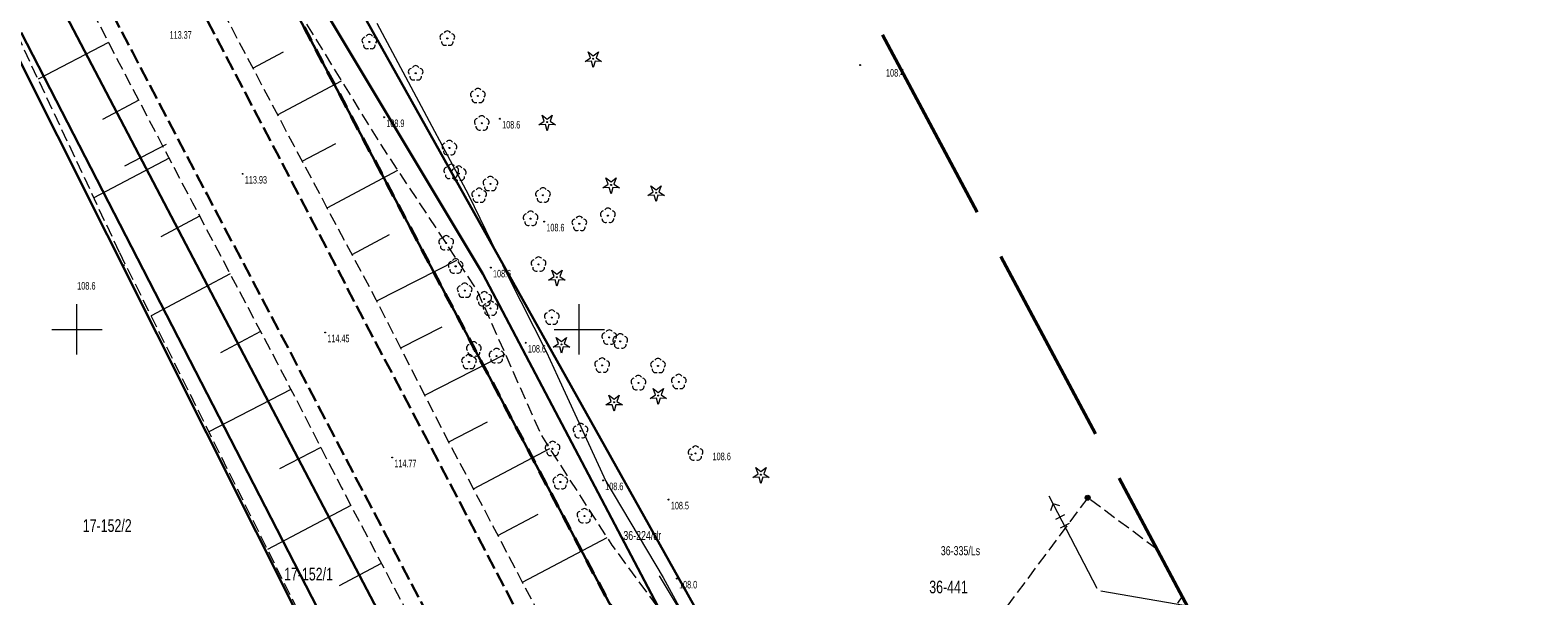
# Model space of a CAD drawing. Header units: metres. Extents: x 7529521 to 7531797, y 5723878 to 5728074.
# Tile 7 of 90: x 7531545 to 7531695, y 5724224 to 5724280. Entities that reach past the tile are written whole.
import ezdxf
from ezdxf.enums import TextEntityAlignment as Align

# ---------------------------------------------------------------- set-up
doc = ezdxf.new("R2010")
doc.units = ezdxf.units.M
for name, pattern in [('2_1', [0]), ('2_BUBZ02', [1.75, 1.25, -0.5]), ('4_SUPE_01', [0]), ('4_SUPT_01', [0]), ('GAO', [2.5, 1.5, -1]), ('GDE', [0]), ('GUZ', [1, 0.5, -0.5]), ('L_0_05', [1.75, 1.25, -0.5]), ('L_0_06', [2, 1.5, -0.5]), ('L_0_09', [2.5, 2, -0.5])]:
    doc.linetypes.add(name, pattern=pattern)
doc.layers.get('0').update_dxf_attribs({"color": 252})
for name, color, linetype, lineweight in [('BUBZ_L_1', 252, '2_BUBZ02', 18), ('Dzialki', 80, 'GDE', 30), ('jezdnia', 252, 'L_0_06', 18), ('k', 252, 'Continuous', 18), ('Numery_dzialek', 80, 'Continuous', 30), ('Numery_uzytkow', 252, 'Continuous', 9), ('podpora', 252, 'L_0_05', 18), ('RTPW_T_0', 252, 'Continuous', 15), ('skarpa nieumocniona', 252, 'L_0_05', 18), ('SUPE_L_0', 240, '4_SUPE_01', 18), ('SUPT_L_0', 30, '4_SUPT_01', 18), ('Uzytki', 252, 'GUZ', 18), ('wysokosci_naturalne', 7, 'Continuous', 18), ('wysokosci_sztuczne', 7, 'Continuous', 18)]:
    doc.layers.add(name, color=color, linetype=linetype, lineweight=lineweight)
doc.layers.add('EPGPO_L_0', color=7, linetype='GAO', lineweight=50, true_color=0x940094)
doc.layers.add('zakres', color=7, linetype='L_0_09', lineweight=50, true_color=0xff05ff)
doc.styles.get("Standard").update_dxf_attribs({"font": 'arial.ttf'})

# ---------------------------------------------------------------- blocks, each defined once
blk = doc.blocks.new('2_RTPW01')
at = {"linetype": 'Continuous'}
blk.add_circle((0, 0), 0.045, dxfattribs=at)
blk = doc.blocks.new('OBOP02_01')
at = {"linetype": 'Continuous', "lineweight": 18}
blk.add_hatch(color=0, dxfattribs=at).paths.add_polyline_path([(0, -0.1, 1), (0, 0.1, 1)])
at = {"color": 0, "linetype": 'Continuous', "lineweight": 18}
blk.add_circle((0, 0), 0.1, dxfattribs=at)
for centre, radius, start, end in [((-0.77, 0.25), 0.7, 101.6336, 222.6627), ((0, 0.8), 0.7, 29.8459, 150.1541), ((0.77, 0.25), 0.7, 317.3373, 78.3664), ((-0.46, -0.64), 0.71, 174.3693, 292.5572), ((0.46, -0.64), 0.71, 247.4428, 5.6307)]:
    blk.add_arc(centre, radius, start, end, dxfattribs=at)
blk = doc.blocks.new('OBOP01_01')
at = {"linetype": 'Continuous', "lineweight": 18}
blk.add_hatch(color=0, dxfattribs=at).paths.add_polyline_path([(0, -0.1, 1), (0, 0.1, 1)])
at = {"color": 0, "linetype": 'Continuous', "lineweight": 18, "flags": 128}
blk.add_lwpolyline([(0, -1.74), (-0.35, -0.48), (-1.65, -0.54), (-0.57, 0.18), (-1.02, 1.4), (0, 0.6), (1.02, 1.4), (0.57, 0.18), (1.65, -0.54), (0.35, -0.48), (0, -1.74)], dxfattribs=at)
at = {"color": 0, "linetype": 'Continuous', "lineweight": 18}
blk.add_circle((0, 0), 0.1, dxfattribs=at)
blk = doc.blocks.new('SUSM04_01')
at = {"linetype": 'Continuous', "lineweight": 18, "true_color": 0xffffff}
blk.add_hatch(color=7, dxfattribs=at).paths.add_polyline_path([(0, -0.5, 1), (0, 0.5, 1)])
at = {"color": 0, "linetype": 'Continuous', "lineweight": 18}
blk.add_circle((0, 0), 0.5, dxfattribs=at)
blk = doc.blocks.new('RTPW01')
at = {"linetype": 'Continuous', "lineweight": 13}
blk.add_hatch(color=0, dxfattribs=at).paths.add_polyline_path([(0, -0.09, 1), (0, 0.09, 1)])
at = {"color": 0, "linetype": 'Continuous', "lineweight": 13}
blk.add_circle((0, 0), 0.0906, dxfattribs=at)
blk = doc.blocks.new('RTPW02')
at = {"linetype": 'Continuous', "lineweight": 13}
blk.add_hatch(color=0, dxfattribs=at).paths.add_polyline_path([(0, -0.09, 1), (0, 0.09, 1)])
at = {"color": 0, "linetype": 'Continuous', "lineweight": 13}
blk.add_circle((0, 0), 0.0906, dxfattribs=at)

msp = doc.modelspace()

# ---------------------------------------------------------------- linework, layer by layer
at = {"layer": 'BUBZ_L_1', "linetype": '2_1'}
msp.add_line((7531558.89, 5724268.4), (7531554.75, 5724266.22), dxfattribs=at)
at = {"layer": 'Dzialki'}
for p, q in [((7531607.28, 5724169.95), (7531504.02, 5724366.79)), ((7531590.4, 5724255.53), (7531549.19, 5724324.19)), ((7531549.19, 5724324.19), (7531626.04, 5724179.34)), ((7531621.07, 5724205.34), (7531571.2, 5724294.37)), ((7531543.12, 5724279.08), (7531599.91, 5724166.07)), ((7531544.45, 5724279.52), (7531602.29, 5724167.32)), ((7531629.63, 5724181.13), (7531590.4, 5724255.53))]:
    msp.add_line(p, q, dxfattribs=at)
at = {"layer": 'EPGPO_L_0', "linetype": 'GAO'}
msp.add_line((7531626.04, 5724179.34), (7531549.19, 5724324.19), dxfattribs=at)
at = {"layer": 'jezdnia', "color": 251, "lineweight": 30, "flags": 128}
for points in [[(7531611.17, 5724189.08), (7531609.03, 5724193.02), (7531601.68, 5724207), (7531594.03, 5724221.56), (7531584.82, 5724239.07), (7531578.17, 5724251.71), (7531570.09, 5724267.2), (7531562.3, 5724282.06), (7531554.61, 5724296.66), (7531548.48, 5724308.32), (7531541.23, 5724322.09)], [(7531534.04, 5724318.55), (7531541.28, 5724304.74), (7531547.41, 5724293), (7531555.56, 5724277.55), (7531562.92, 5724263.48), (7531571.32, 5724247.59), (7531577.74, 5724235.28), (7531586.85, 5724217.94), (7531594.48, 5724203.39), (7531601.65, 5724189.66), (7531603.73, 5724185.47)]]:
    msp.add_lwpolyline(points, dxfattribs=at)
at = {"layer": 'k', "linetype": 'Continuous', "lineweight": 18, "flags": 128}
for points in [[(7531550, 5724247.5), (7531550, 5724252.5)], [(7531600, 5724247.5), (7531600, 5724252.5)], [(7531547.5, 5724250), (7531552.5, 5724250)], [(7531597.5, 5724250), (7531602.5, 5724250)]]:
    msp.add_lwpolyline(points, dxfattribs=at)
at = {"layer": 'podpora', "color": 240, "lineweight": 18}
for points in [[(7531650.61, 5724233.26), (7531642.5, 5724222.36), (7531653.33, 5724214.34), (7531660.03, 5724223.4)], [(7531657.5, 5724228.14), (7531650.61, 5724233.26)]]:
    msp.add_lwpolyline(points, dxfattribs=at)
at = {"layer": 'skarpa nieumocniona', "color": 252, "lineweight": 18, "flags": 128}
for points in [[(7531532.32, 5724342.59), (7531522.81, 5724360.93), (7531514.91, 5724375.29), (7531511.16, 5724383.25), (7531499.95, 5724404.19), (7531488.16, 5724427.12), (7531481.78, 5724439.91), (7531482.43, 5724441.13), (7531483.33, 5724440.28), (7531489.53, 5724428.18), (7531501.74, 5724405.31), (7531512.66, 5724384.26), (7531516.59, 5724376.31), (7531524.32, 5724361.49), (7531536.18, 5724344.63), (7531548.28, 5724323.25), (7531559.03, 5724304.85), (7531566.78, 5724291.82), (7531571.95, 5724281.85), (7531580.12, 5724268.57), (7531589.87, 5724253.78), (7531596.23, 5724239.44), (7531603.24, 5724228.55), (7531611.97, 5724216.7), (7531625.15, 5724181.74), (7531623.17, 5724178.91), (7531619.83, 5724177.39), (7531614.57, 5724187.94), (7531614.66, 5724188.48), (7531610.8, 5724194.33), (7531603.09, 5724208.17), (7531595.68, 5724222.34), (7531586.48, 5724239.83), (7531579.8, 5724252.94), (7531571.62, 5724268.24), (7531563.72, 5724283.18), (7531556.27, 5724297.38), (7531550.03, 5724309.25), (7531542.74, 5724322.94)], [(7531554.25, 5724257.64), (7531543.57, 5724280.36), (7531532.79, 5724304), (7531526.65, 5724317.93), (7531516.78, 5724339.91), (7531512.01, 5724352.12), (7531504.93, 5724365.76), (7531498.09, 5724380.13), (7531493.89, 5724387.48), (7531493.63, 5724388.12), (7531494.63, 5724388.37), (7531499.58, 5724380.74), (7531506.62, 5724366.45), (7531513.43, 5724352.66), (7531519.66, 5724342.32), (7531539.76, 5724303.89), (7531546.04, 5724292.24), (7531554.21, 5724276.48), (7531561.52, 5724262.57), (7531569.94, 5724246.67), (7531576.32, 5724234.31), (7531585.38, 5724217.06), (7531593.26, 5724202.1), (7531600.61, 5724188.26), (7531602.22, 5724182.6), (7531608.04, 5724171.68), (7531605.63, 5724170.48), (7531603.16, 5724170.41), (7531599.75, 5724171.04), (7531597.13, 5724173.14), (7531593.51, 5724178.92)]]:
    msp.add_lwpolyline(points, close=True, dxfattribs=at)
at = {"layer": 'skarpa nieumocniona', "color": 252, "linetype": 'Continuous', "lineweight": 18, "flags": 128}
for points in [[(7531553.14, 5724278.54), (7531546.14, 5724274.9)], [(7531567.52, 5724275.99), (7531570.55, 5724277.6)], [(7531569.97, 5724271.35), (7531576.34, 5724274.72)], [(7531556.16, 5724272.78), (7531552.54, 5724270.87)], [(7531572.43, 5724266.72), (7531575.76, 5724268.49)], [(7531559.18, 5724267.02), (7531551.69, 5724263.08)], [(7531574.91, 5724262.09), (7531581.93, 5724265.84)], [(7531562.21, 5724261.27), (7531558.34, 5724259.22)], [(7531577.39, 5724257.46), (7531581.11, 5724259.45)], [(7531579.86, 5724252.83), (7531587.83, 5724256.89)], [(7531565.25, 5724255.53), (7531557.38, 5724251.36)], [(7531582.24, 5724248.15), (7531586.37, 5724250.25)], [(7531568.29, 5724249.78), (7531564.29, 5724247.66)], [(7531584.63, 5724243.47), (7531592.64, 5724247.55)], [(7531571.31, 5724244.02), (7531563.14, 5724239.81)], [(7531587.02, 5724238.8), (7531590.87, 5724240.82)], [(7531574.29, 5724238.25), (7531570.17, 5724236.12)], [(7531589.47, 5724234.15), (7531597.06, 5724238.15)], [(7531577.28, 5724232.48), (7531568.97, 5724228.11)], [(7531591.91, 5724229.51), (7531595.91, 5724231.61)], [(7531594.35, 5724224.86), (7531602.77, 5724229.29)], [(7531580.3, 5724226.72), (7531576.09, 5724224.51)]]:
    msp.add_lwpolyline(points, dxfattribs=at)
at = {"layer": 'SUPE_L_0', "linetype": '4_SUPE_01'}
for p, q in [((7531651.55, 5724224.24), (7531646.77, 5724233.42)), ((7531646.95, 5724231.99), (7531647.17, 5724232.66)), ((7531647.84, 5724232.45), (7531647.17, 5724232.66)), ((7531648.3, 5724231.57), (7531647.41, 5724231.1)), ((7531648.76, 5724230.68), (7531647.87, 5724230.22)), ((7531662.12, 5724222.22), (7531651.92, 5724223.98))]:
    msp.add_line(p, q, dxfattribs=at)
at = {"layer": 'SUPT_L_0', "linetype": '4_SUPT_01'}
for p, q in [((7531579.84, 5724280.45), (7531584.81, 5724271.21)), ((7531584.81, 5724271.21), (7531588.98, 5724263.38)), ((7531588.98, 5724263.38), (7531592.93, 5724255.27)), ((7531592.93, 5724255.27), (7531596.75, 5724247.72)), ((7531596.75, 5724247.72), (7531597.85, 5724245.36)), ((7531597.85, 5724245.36), (7531602.65, 5724234.92)), ((7531602.65, 5724234.92), (7531608.34, 5724225.34)), ((7531611.07, 5724220.36), (7531607.98, 5724225.5)), ((7531608.34, 5724225.34), (7531613.72, 5724215.57))]:
    msp.add_line(p, q, dxfattribs=at)
at = {"layer": 'Uzytki'}
for p, q in [((7531549.19, 5724324.19), (7531626.04, 5724179.34)), ((7531621.07, 5724205.34), (7531571.2, 5724294.37)), ((7531544.45, 5724279.52), (7531602.29, 5724167.32))]:
    msp.add_line(p, q, dxfattribs=at)
at = {"layer": 'wysokosci_naturalne', "color": 252}
for p in [(7531580.58, 5724271.1), (7531592.11, 5724270.95), (7531596.51, 5724260.72), (7531591.2, 5724256.14), (7531594.67, 5724248.67), (7531602.37, 5724234.98), (7531608.9, 5724233.07), (7531609.72, 5724225.21)]:
    msp.add_point(p, dxfattribs=at)
at = {"layer": 'wysokosci_sztuczne', "color": 252}
for p in [(7531566.5, 5724265.47), (7531574.71, 5724249.69), (7531581.38, 5724237.26)]:
    msp.add_point(p, dxfattribs=at)
at = {"layer": 'zakres', "color": 210, "lineweight": 50, "ltscale": 10}
msp.add_lwpolyline([(7531547.78, 5724433.68), (7531686.66, 5724173.51), (7531686.66, 5724173.51), (7531686.66, 5724173.51), (7531686.66, 5724173.51), (7531686.66, 5724173.51), (7531686.66, 5724173.51), (7531686.66, 5724173.51), (7531686.66, 5724173.51), (7531797.12, 5723955.13)], dxfattribs=at)

# ---------------------------------------------------------------- block references
at = {"color": 74, "linetype": 'Continuous', "xscale": 0.5, "yscale": 0.5, "zscale": 0.5}
for name, p in [('OBOP02_01', (7531579.11, 5724278.59)), ('OBOP02_01', (7531586.87, 5724278.93)), ('OBOP01_01', (7531601.4, 5724276.91)), ('OBOP02_01', (7531583.72, 5724275.48)), ('OBOP02_01', (7531589.91, 5724273.22)), ('OBOP02_01', (7531590.3, 5724270.5)), ('OBOP01_01', (7531596.81, 5724270.61)), ('OBOP02_01', (7531587.08, 5724268.04)), ('OBOP02_01', (7531587.26, 5724265.67)), ('OBOP02_01', (7531588.01, 5724265.5)), ('OBOP02_01', (7531591.16, 5724264.47)), ('OBOP01_01', (7531603.17, 5724264.36)), ('OBOP02_01', (7531590.04, 5724263.31)), ('OBOP02_01', (7531596.39, 5724263.34)), ('OBOP01_01', (7531607.65, 5724263.59)), ('OBOP02_01', (7531602.85, 5724261.31)), ('OBOP02_01', (7531595.16, 5724261.01)), ('OBOP02_01', (7531600.01, 5724260.5)), ('OBOP02_01', (7531586.76, 5724258.58)), ('OBOP02_01', (7531587.7, 5724256.27)), ('OBOP02_01', (7531595.95, 5724256.46)), ('OBOP01_01', (7531597.78, 5724255.18)), ('OBOP02_01', (7531588.6, 5724253.86)), ('OBOP02_01', (7531590.55, 5724253.01)), ('OBOP02_01', (7531591.17, 5724252.08)), ('OBOP02_01', (7531597.27, 5724251.18)), ('OBOP02_01', (7531602.99, 5724249.2)), ('OBOP02_01', (7531589.51, 5724248.01)), ('OBOP01_01', (7531598.23, 5724248.5)), ('OBOP02_01', (7531604.08, 5724248.81)), ('OBOP02_01', (7531589.03, 5724246.77)), ('OBOP02_01', (7531591.77, 5724247.35)), ('OBOP02_01', (7531602.28, 5724246.41)), ('OBOP02_01', (7531607.84, 5724246.37)), ('OBOP02_01', (7531605.89, 5724244.67)), ('OBOP02_01', (7531609.91, 5724244.78)), ('OBOP01_01', (7531607.87, 5724243.41)), ('OBOP01_01', (7531603.47, 5724242.75)), ('OBOP02_01', (7531600.13, 5724239.9)), ('OBOP02_01', (7531597.35, 5724238.12)), ('OBOP02_01', (7531611.58, 5724237.66)), ('OBOP02_01', (7531598.12, 5724234.82)), ('OBOP01_01', (7531618.09, 5724235.55)), ('OBOP02_01', (7531600.52, 5724231.43))]:
    msp.add_blockref(name, p, dxfattribs=at)
at = {"color": 252, "linetype": 'Continuous', "xscale": 0.5, "yscale": 0.5, "zscale": 0.5}
msp.add_blockref('SUSM04_01', (7531650.61, 5724233.26), dxfattribs=at)
at = {"layer": 'RTPW_T_0'}
for p in [(7531627.95, 5724276.29), (7531554.67, 5724256.39), (7531611.17, 5724237.55)]:
    msp.add_blockref('2_RTPW01', p, dxfattribs=at)
at = {"layer": 'wysokosci_naturalne', "color": 252, "linetype": 'Continuous', "xscale": 0.5, "yscale": 0.5, "zscale": 0.5}
for p in [(7531580.58, 5724271.1), (7531592.11, 5724270.95), (7531596.51, 5724260.72), (7531591.2, 5724256.14), (7531594.67, 5724248.67), (7531602.37, 5724234.98), (7531608.9, 5724233.07), (7531609.72, 5724225.21)]:
    msp.add_blockref('RTPW01', p, dxfattribs=at)
at = {"layer": 'wysokosci_sztuczne', "color": 252, "linetype": 'Continuous', "xscale": 0.5, "yscale": 0.5, "zscale": 0.5}
for p in [(7531566.5, 5724265.47), (7531574.71, 5724249.69), (7531581.38, 5724237.26)]:
    msp.add_blockref('RTPW02', p, dxfattribs=at)

# ---------------------------------------------------------------- texts
at = {"layer": 'Numery_dzialek', "width": 0.7}
for s, p in [('17-152/2', (7531550.59, 5724231.12)), ('17-152/1', (7531570.62, 5724226.29)), ('36-441', (7531634.84, 5724225.01))]:
    msp.add_text(s, height=1.26, dxfattribs=at).set_placement(p, align=Align.TOP_LEFT)
at = {"layer": 'Numery_uzytkow', "width": 0.7}
msp.add_text('36-224/dr', height=0.9, dxfattribs=at).set_placement((7531604.39, 5724229.95), align=Align.TOP_LEFT)
msp.add_text('36-335/Ls', height=0.9, dxfattribs=at).set_placement((7531635.99, 5724227.54))
at = {"layer": 'RTPW_T_0', "width": 0.7}
for s, p in [('108.4', (7531630.53, 5724275.14)), ('108.6', (7531550.02, 5724253.96)), ('108.6', (7531613.26, 5724236.99))]:
    msp.add_text(s, height=0.75, dxfattribs=at).set_placement(p)
at = {"layer": 'wysokosci_naturalne', "color": 252, "lineweight": 15, "width": 0.66}
for s, p in [('108.9', (7531580.8, 5724270.12)), ('108.6', (7531592.33, 5724269.98)), ('108.6', (7531596.73, 5724259.75)), ('108.6', (7531591.42, 5724255.17)), ('108.6', (7531594.89, 5724247.7)), ('108.6', (7531602.59, 5724234.01)), ('108.5', (7531609.12, 5724232.1)), ('108.0', (7531609.94, 5724224.24))]:
    msp.add_text(s, height=0.75, dxfattribs=at).set_placement(p)
at = {"layer": 'wysokosci_sztuczne', "color": 252, "lineweight": 15, "width": 0.66}
for s, p in [('113.37', (7531559.23, 5724278.91)), ('113.93', (7531566.72, 5724264.5)), ('114.45', (7531574.93, 5724248.72)), ('114.77', (7531581.6, 5724236.29))]:
    msp.add_text(s, height=0.75, dxfattribs=at).set_placement(p)

doc.saveas('drawing.dxf')
